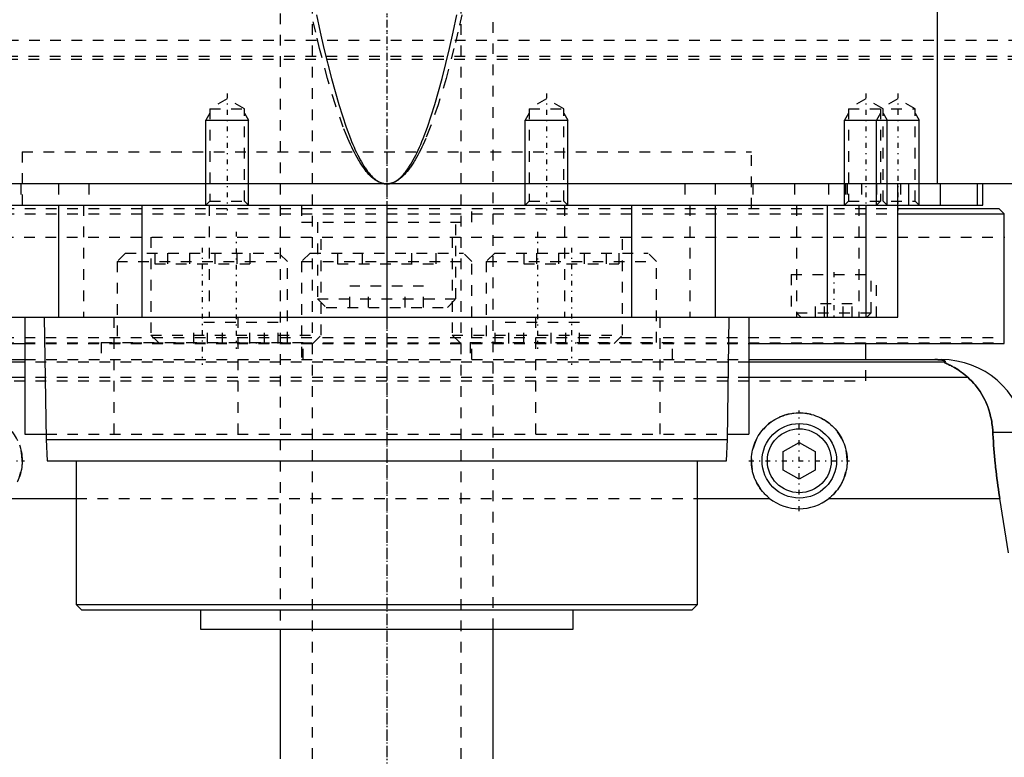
# Model space of a CAD drawing. Extents: x -105 to 105, y -104 to 484.
# Tile 4 of 10: x -34 to 58, y -37 to 32. Entities that reach past the tile are written whole.
import ezdxf

# ---------------------------------------------------------------- set-up
doc = ezdxf.new("R2010")
doc.units = 0
doc.linetypes.add('CENTER', pattern=[1.5, 0.45, -0.5, 0.05, -0.5])
doc.linetypes.add('DASHED', pattern=[2, 1, -1])
for name, color, linetype in [('AM_0', 7, 'CONTINUOUS'), ('AM_10', 7, 'CONTINUOUS'), ('AM_3', 7, 'DASHED'), ('AM_7', 7, 'CENTER')]:
    doc.layers.add(name, color=color, linetype=linetype)

msp = doc.modelspace()

# ---------------------------------------------------------------- linework, layer by layer
at = {"layer": 'AM_0', "color": 7, "linetype": 'CONTINUOUS'}
for p, q in [((51.744, 16.5), (51.744, 77.05)), ((62, 16.5), (-62, 16.5)), ((48, 4), (48, 16.5)), ((49, 16.5), (49, 14.5)), ((52, 14.5), (52, 16.5)), ((55.474, 16.5), (55.474, 14.5)), ((56, 14.5), (56, 16.5)), ((-56, 14.5), (56, 14.5)), ((-30.85, 14.5), (-30.85, 4)), ((-23, 14.5), (-23, 4)), ((-13, 14.5), (-13.005, 14.505)), ((0, 14.5), (0, 4)), ((13.005, 14.505), (13, 14.5)), ((23, 14.5), (23, 4)), ((30.85, 14.5), (30.85, 4)), ((41.361, 14.5), (41.361, 4)), ((45.003, 14.5), (45.003, 4)), ((48.014, 14.2), (57.5, 14.2)), ((58, 13.7), (57.5, 14.2)), ((48.014, 13.7), (58, 13.7)), ((58, 1.5), (58, 13.7)), ((-48, 4), (48, 4)), ((-34, 4), (-34, -7)), ((-32.175, 4), (-32, -7.5)), ((32, -7.5), (32.175, 4)), ((34, 4), (34, -7)), ((-58, 1.5), (-34.039, 1.5)), ((34.039, 1.5), (58, 1.5)), ((45, 0), (45, 1.5)), ((-52.11, 0), (-34, 0)), ((34, 0), (52.11, 0)), ((-34, -0.254), (-52.378, -0.254)), ((52.378, -0.254), (34, -0.254)), ((-34, -1.693), (-54.6, -1.693)), ((54.6, -1.693), (34, -1.693)), ((-34, -7), (-32.008, -7)), ((32.008, -7), (34, -7)), ((56.932, -6.813), (60.021, -6.813)), ((-32, -7.5), (-31.9, -9.5)), ((-32, -7.5), (32, -7.5)), ((31.9, -9.5), (32, -7.5)), ((37.25, -8.634), (38.75, -7.768)), ((38.75, -7.768), (40.25, -8.634)), ((37.25, -10.366), (37.25, -8.634)), ((40.25, -8.634), (40.25, -10.366)), ((-31.9, -9.5), (31.9, -9.5)), ((-29.175, -9.5), (-29.175, -23)), ((29.175, -23), (29.175, -9.5)), ((38.75, -11.232), (37.25, -10.366)), ((40.25, -10.366), (38.75, -11.232)), ((-35.962, -13.032), (-29.175, -13.032)), ((29.175, -13.032), (35.962, -13.032)), ((41.538, -13.032), (57.58, -13.032)), ((58.394, -18.159), (57.58, -13.032)), ((-29.175, -23), (-28.675, -23.5)), ((-29.175, -23), (29.175, -23)), ((28.675, -23.5), (29.175, -23)), ((-28.675, -23.5), (28.675, -23.5)), ((-17.5, -23.5), (-17.5, -25.3)), ((17.5, -25.3), (17.5, -23.5)), ((-17.5, -25.3), (17.5, -25.3)), ((-10, -25.3), (-10, -37.5)), ((10, -37.5), (10, -25.3))]:
    msp.add_line(p, q, dxfattribs=at)
for points in [[(-6.59, 32.391, 0), (-6.245, 30.764, 0), (-5.9, 29.225, 0), (-5.208, 26.409, 0), (-4.515, 23.945, 0), (-3.822, 21.831, 0), (-3.417, 20.761, 0), (-3.302, 20.477, 0), (-3.186, 20.203, 0), (-3.128, 20.069, 0), (-3.07, 19.938, 0), (-2.955, 19.684, 0), (-2.839, 19.439, 0), (-2.723, 19.204, 0), (-2.607, 18.979, 0), (-2.491, 18.763, 0), (-2.434, 18.659, 0), (-2.376, 18.558, 0), (-2.26, 18.362, 0), (-2.144, 18.176, 0), (-2.086, 18.087, 0), (-2.028, 18, 0), (-1.912, 17.833, 0), (-1.797, 17.677, 0), (-1.739, 17.602, 0), (-1.681, 17.53, 0), (-1.565, 17.393, 0), (-1.449, 17.265, 0), (-1.333, 17.148, 0), (-1.217, 17.04, 0), (-1.101, 16.942, 0), (-1.043, 16.897, 0), (-0.985, 16.854, 0), (-0.869, 16.775, 0), (-0.754, 16.707, 0), (-0.638, 16.648, 0), (-0.57, 16.618, 0), (-0.551, 16.611, 0), (-0.531, 16.603, 0), (-0.522, 16.599, 0), (-0.512, 16.596, 0), (-0.493, 16.588, 0), (-0.473, 16.582, 0), (-0.454, 16.575, 0), (-0.435, 16.569, 0), (-0.415, 16.563, 0), (-0.406, 16.56, 0), (-0.396, 16.557, 0), (-0.377, 16.552, 0), (-0.357, 16.547, 0), (-0.348, 16.544, 0), (-0.338, 16.542, 0), (-0.319, 16.537, 0), (-0.299, 16.533, 0), (-0.29, 16.531, 0), (-0.28, 16.529, 0), (-0.261, 16.525, 0), (-0.242, 16.521, 0), (-0.222, 16.518, 0), (-0.203, 16.515, 0), (-0.184, 16.512, 0), (-0.174, 16.511, 0), (-0.164, 16.51, 0), (-0.145, 16.508, 0), (-0.126, 16.506, 0), (-0.106, 16.504, 0), (-0.087, 16.503, 0), (-0.068, 16.502, 0), (-0.058, 16.501, 0), (-0.048, 16.501, 0), (-0.029, 16.5, 0), (-0.01, 16.5, 0), (0, 16.5, 0)], [(0, 16.5, 0), (0.01, 16.5, 0), (0.029, 16.5, 0), (0.048, 16.501, 0), (0.058, 16.501, 0), (0.068, 16.502, 0), (0.087, 16.503, 0), (0.106, 16.504, 0), (0.126, 16.506, 0), (0.145, 16.508, 0), (0.164, 16.51, 0), (0.174, 16.511, 0), (0.184, 16.512, 0), (0.203, 16.515, 0), (0.222, 16.518, 0), (0.242, 16.521, 0), (0.261, 16.525, 0), (0.28, 16.529, 0), (0.29, 16.531, 0), (0.299, 16.533, 0), (0.319, 16.537, 0), (0.338, 16.542, 0), (0.348, 16.544, 0), (0.357, 16.547, 0), (0.377, 16.552, 0), (0.396, 16.557, 0), (0.406, 16.56, 0), (0.415, 16.563, 0), (0.435, 16.569, 0), (0.454, 16.575, 0), (0.473, 16.582, 0), (0.493, 16.588, 0), (0.512, 16.596, 0), (0.522, 16.599, 0), (0.531, 16.603, 0), (0.551, 16.611, 0), (0.57, 16.618, 0), (0.589, 16.627, 0), (0.609, 16.635, 0), (0.628, 16.644, 0), (0.638, 16.648, 0), (0.647, 16.653, 0), (0.667, 16.662, 0), (0.686, 16.671, 0), (0.754, 16.707, 0), (0.869, 16.775, 0), (0.985, 16.854, 0), (1.043, 16.897, 0), (1.101, 16.942, 0), (1.217, 17.04, 0), (1.333, 17.148, 0), (1.449, 17.265, 0), (1.565, 17.393, 0), (1.681, 17.53, 0), (1.739, 17.602, 0), (1.797, 17.677, 0), (1.912, 17.833, 0), (2.028, 18, 0), (2.086, 18.087, 0), (2.144, 18.176, 0), (2.26, 18.362, 0), (2.376, 18.558, 0), (2.434, 18.659, 0), (2.491, 18.763, 0), (2.607, 18.979, 0), (2.723, 19.204, 0), (2.839, 19.439, 0), (2.955, 19.684, 0), (3.07, 19.938, 0), (3.128, 20.069, 0), (3.186, 20.203, 0), (3.302, 20.477, 0), (3.417, 20.761, 0), (3.822, 21.831, 0), (4.515, 23.945, 0), (5.208, 26.409, 0), (5.9, 29.225, 0), (6.245, 30.764, 0), (6.59, 32.391, 0)], [(52.378, -0.254, 0), (52.391, -0.247, 0), (52.412, -0.231, 0), (52.43, -0.216, 0), (52.437, -0.209, 0), (52.443, -0.201, 0), (52.451, -0.186, 0), (52.454, -0.171, 0), (52.452, -0.157, 0), (52.445, -0.142, 0), (52.432, -0.128, 0), (52.423, -0.121, 0), (52.413, -0.113, 0), (52.386, -0.099, 0), (52.348, -0.084, 0), (52.298, -0.069, 0), (52.234, -0.053, 0), (52.189, -0.045, 0), (52.175, -0.043, 0), (52.16, -0.04, 0), (52.153, -0.039, 0), (52.145, -0.038, 0), (52.129, -0.036, 0), (52.113, -0.033, 0), (52.105, -0.032, 0), (52.096, -0.031, 0), (52.077, -0.029, 0), (52.057, -0.026, 0), (52.046, -0.025, 0), (52.035, -0.024, 0), (52.012, -0.022, 0), (51.988, -0.019, 0), (51.962, -0.017, 0), (51.934, -0.015, 0), (51.905, -0.013, 0), (51.89, -0.012, 0), (51.874, -0.011, 0), (51.842, -0.009, 0), (51.822, -0.008, 0), (51.816, -0.007, 0), (51.81, -0.007, 0), (51.807, -0.007, 0), (51.803, -0.007, 0), (51.797, -0.007, 0), (51.79, -0.006, 0), (51.784, -0.006, 0), (51.777, -0.006, 0), (51.77, -0.005, 0), (51.766, -0.005, 0), (51.763, -0.005, 0), (51.756, -0.005, 0), (51.748, -0.004, 0), (51.741, -0.004, 0), (51.734, -0.004, 0), (51.726, -0.004, 0), (51.723, -0.004, 0), (51.719, -0.003, 0), (51.712, -0.003, 0), (51.704, -0.003, 0), (51.697, -0.003, 0), (51.689, -0.003, 0), (51.682, -0.002, 0), (51.678, -0.002, 0), (51.674, -0.002, 0), (51.666, -0.002, 0), (51.657, -0.002, 0), (51.653, -0.002, 0), (51.649, -0.002, 0), (51.64, -0.001, 0), (51.631, -0.001, 0), (51.627, -0.001, 0), (51.623, -0.001, 0), (51.614, -0.001, 0), (51.605, -0.001, 0), (51.596, -0.001, 0), (51.587, -0.001, 0), (51.579, 0, 0), (51.574, 0, 0), (51.57, 0, 0), (51.562, 0, 0), (51.553, 0, 0), (51.544, 0, 0), (51.535, 0, 0), (51.525, 0, 0), (51.521, 0, 0), (51.516, 0, 0), (51.506, 0, 0), (51.497, 0, 0), (51.492, 0, 0)], [(54.6, -1.693, 0), (54.508, -1.609, 0), (54.325, -1.451, 0), (54.145, -1.305, 0), (54.057, -1.237, 0), (53.97, -1.172, 0), (53.799, -1.049, 0), (53.635, -0.938, 0), (53.477, -0.838, 0), (53.327, -0.748, 0), (53.184, -0.667, 0), (53.116, -0.63, 0), (53.051, -0.595, 0), (52.927, -0.531, 0), (52.812, -0.475, 0), (52.704, -0.424, 0), (52.644, -0.396, 0), (52.628, -0.389, 0), (52.612, -0.382, 0), (52.604, -0.378, 0), (52.596, -0.374, 0), (52.581, -0.367, 0), (52.566, -0.361, 0), (52.551, -0.354, 0), (52.537, -0.347, 0), (52.523, -0.341, 0), (52.516, -0.338, 0), (52.509, -0.335, 0), (52.496, -0.329, 0), (52.484, -0.323, 0), (52.478, -0.32, 0), (52.472, -0.317, 0), (52.46, -0.312, 0), (52.449, -0.307, 0), (52.444, -0.304, 0), (52.439, -0.302, 0), (52.429, -0.297, 0), (52.421, -0.292, 0), (52.412, -0.288, 0), (52.405, -0.284, 0), (52.398, -0.28, 0), (52.395, -0.278, 0), (52.392, -0.276, 0), (52.387, -0.272, 0), (52.383, -0.269, 0), (52.38, -0.266, 0), (52.377, -0.263, 0), (52.376, -0.261, 0), (52.375, -0.26, 0), (52.375, -0.259, 0), (52.376, -0.257, 0), (52.377, -0.255, 0), (52.378, -0.254, 0)], [(56.932, -6.813, 0), (56.922, -6.646, 0), (56.893, -6.315, 0), (56.85, -5.988, 0), (56.824, -5.825, 0), (56.795, -5.664, 0), (56.727, -5.345, 0), (56.647, -5.031, 0), (56.554, -4.722, 0), (56.448, -4.418, 0), (56.329, -4.121, 0), (56.266, -3.975, 0), (56.199, -3.83, 0), (56.056, -3.547, 0), (55.9, -3.271, 0), (55.733, -3.003, 0), (55.554, -2.744, 0), (55.363, -2.494, 0), (55.263, -2.372, 0), (55.16, -2.253, 0), (54.945, -2.021, 0), (54.718, -1.8, 0), (54.6, -1.693, 0)], [(35.962, -13.032, 0), (35.881, -12.967, 0), (35.726, -12.832, 0), (35.579, -12.693, 0), (35.508, -12.621, 0), (35.438, -12.547, 0), (35.303, -12.393, 0), (35.174, -12.231, 0), (35.051, -12.062, 0), (34.935, -11.886, 0), (34.827, -11.704, 0), (34.776, -11.611, 0), (34.727, -11.517, 0), (34.637, -11.325, 0), (34.555, -11.128, 0), (34.483, -10.929, 0), (34.42, -10.727, 0), (34.368, -10.523, 0), (34.345, -10.42, 0), (34.325, -10.318, 0), (34.292, -10.113, 0), (34.269, -9.909, 0), (34.261, -9.808, 0), (34.255, -9.707, 0), (34.25, -9.507, 0), (34.254, -9.308, 0), (34.259, -9.208, 0), (34.267, -9.108, 0), (34.289, -8.906, 0), (34.321, -8.704, 0), (34.362, -8.502, 0), (34.412, -8.302, 0), (34.472, -8.104, 0), (34.505, -8.006, 0), (34.541, -7.908, 0), (34.619, -7.716, 0), (34.705, -7.528, 0), (34.8, -7.345, 0), (34.902, -7.166, 0), (35.012, -6.994, 0), (35.07, -6.91, 0), (35.13, -6.827, 0), (35.253, -6.668, 0), (35.382, -6.515, 0), (35.517, -6.37, 0), (35.656, -6.232, 0), (35.803, -6.099, 0), (35.879, -6.035, 0), (35.958, -5.971, 0), (36.12, -5.849, 0), (36.289, -5.732, 0), (36.465, -5.623, 0), (36.647, -5.521, 0), (36.835, -5.428, 0), (36.93, -5.384, 0), (37.027, -5.343, 0), (37.223, -5.267, 0), (37.423, -5.2, 0), (37.625, -5.143, 0), (37.83, -5.095, 0), (38.035, -5.057, 0), (38.138, -5.042, 0), (38.241, -5.029, 0), (38.446, -5.01, 0), (38.649, -5.001, 0), (38.75, -5, 0), (38.851, -5.001, 0), (39.054, -5.01, 0), (39.259, -5.029, 0), (39.362, -5.042, 0), (39.465, -5.057, 0), (39.67, -5.095, 0), (39.875, -5.143, 0), (40.077, -5.2, 0), (40.277, -5.267, 0), (40.473, -5.343, 0), (40.57, -5.384, 0), (40.665, -5.428, 0), (40.853, -5.521, 0), (41.035, -5.623, 0), (41.211, -5.732, 0), (41.38, -5.849, 0), (41.542, -5.971, 0), (41.621, -6.035, 0), (41.697, -6.099, 0), (41.844, -6.232, 0), (41.983, -6.37, 0), (42.118, -6.515, 0), (42.247, -6.668, 0), (42.37, -6.827, 0), (42.43, -6.91, 0), (42.488, -6.994, 0), (42.598, -7.166, 0), (42.7, -7.345, 0), (42.795, -7.528, 0), (42.881, -7.716, 0), (42.959, -7.908, 0), (42.995, -8.006, 0), (43.028, -8.104, 0), (43.088, -8.302, 0), (43.138, -8.502, 0), (43.179, -8.704, 0), (43.211, -8.906, 0), (43.233, -9.108, 0), (43.241, -9.208, 0), (43.246, -9.308, 0), (43.25, -9.507, 0), (43.245, -9.707, 0), (43.239, -9.808, 0), (43.231, -9.909, 0), (43.208, -10.113, 0), (43.175, -10.318, 0), (43.155, -10.42, 0), (43.132, -10.523, 0), (43.08, -10.727, 0), (43.017, -10.929, 0), (42.945, -11.128, 0), (42.863, -11.325, 0), (42.773, -11.517, 0), (42.724, -11.611, 0), (42.673, -11.704, 0), (42.565, -11.886, 0), (42.449, -12.062, 0), (42.326, -12.231, 0), (42.197, -12.393, 0), (42.062, -12.547, 0), (41.992, -12.621, 0), (41.921, -12.693, 0), (41.774, -12.832, 0), (41.619, -12.967, 0), (41.538, -13.032, 0)], [(57.58, -13.032, 0), (57.553, -12.861, 0), (57.501, -12.52, 0), (57.451, -12.18, 0), (57.427, -12.01, 0), (57.403, -11.84, 0), (57.357, -11.498, 0), (57.313, -11.155, 0), (57.27, -10.81, 0), (57.23, -10.464, 0), (57.191, -10.117, 0), (57.173, -9.943, 0), (57.155, -9.769, 0), (57.12, -9.42, 0), (57.088, -9.071, 0), (57.058, -8.723, 0), (57.03, -8.374, 0), (57.004, -8.026, 0), (56.992, -7.852, 0), (56.981, -7.678, 0), (56.96, -7.331, 0), (56.941, -6.985, 0), (56.932, -6.813, 0)], [(-34.505, -8.006, 0), (-34.472, -8.104, 0), (-34.412, -8.302, 0), (-34.362, -8.502, 0), (-34.321, -8.704, 0), (-34.289, -8.906, 0), (-34.267, -9.108, 0), (-34.259, -9.208, 0), (-34.254, -9.308, 0), (-34.25, -9.507, 0), (-34.255, -9.707, 0), (-34.261, -9.808, 0), (-34.269, -9.909, 0), (-34.292, -10.113, 0), (-34.325, -10.318, 0), (-34.345, -10.42, 0), (-34.368, -10.523, 0), (-34.42, -10.727, 0), (-34.483, -10.929, 0), (-34.555, -11.128, 0)]]:
    msp.add_polyline3d(points, dxfattribs=at)
for radius in [3.5, 3]:
    msp.add_circle((38.75, -9.5), radius, dxfattribs=at)
for centre, radius, start, end in [((52.11, -8), 8, 8.53297, 90), ((38.75, -9.5), 4.5, 231.7104, 308.2896)]:
    msp.add_arc(centre, radius, start, end, dxfattribs=at)
at = {"layer": 'AM_10', "color": 7, "linetype": 'CONTINUOUS'}
for p, q in [((-16.621, 23.156), (-17, 22.5)), ((-13.379, 23.156), (-13, 22.5)), ((13.379, 23.156), (13, 22.5)), ((16.621, 23.156), (17, 22.5)), ((43.379, 23.156), (43, 22.5)), ((46.379, 23.156), (46, 22.5)), ((46.621, 23.156), (47, 22.5)), ((49.621, 23.156), (50, 22.5)), ((-17, 14.5), (-17, 22.5)), ((-17, 22.5), (-13, 22.5)), ((-13, 14.5), (-13, 22.5)), ((13, 14.5), (13, 22.5)), ((13, 22.5), (17, 22.5)), ((17, 14.5), (17, 22.5)), ((43, 14.5), (43, 22.5)), ((43, 22.5), (50, 22.5)), ((46, 14.5), (46, 22.5)), ((47, 14.5), (47, 22.5)), ((50, 14.5), (50, 22.5))]:
    msp.add_line(p, q, dxfattribs=at)
at = {"layer": 'AM_3', "color": 6, "linetype": 'DASHED'}
for p, q in [((-7, 457.5), (-7, -77.5)), ((7, -77.5), (7, 457.5)), ((-10, 212.5), (-10, -25.3)), ((10, -25.3), (10, 212.5)), ((-61.606, 30), (61.606, 30)), ((-61.656, 28.2), (61.656, 28.2)), ((-61.648, 28.5), (61.648, 28.5)), ((-15, 24.5), (-16.621, 23.564)), ((-13.379, 23.564), (-15, 24.5)), ((15, 24.5), (13.379, 23.564)), ((16.621, 23.564), (15, 24.5)), ((45, 24.5), (43.379, 23.564)), ((46.621, 23.564), (45, 24.5)), ((48, 24.5), (46.379, 23.564)), ((49.621, 23.564), (48, 24.5)), ((-16.621, 23.564), (-16.621, 14.879)), ((-16.621, 23.564), (-13.379, 23.564)), ((-13.379, 14.879), (-13.379, 23.564)), ((13.379, 23.564), (13.379, 14.879)), ((13.379, 23.564), (16.621, 23.564)), ((16.621, 14.879), (16.621, 23.564)), ((43.379, 23.564), (43.379, 14.879)), ((43.379, 23.564), (49.621, 23.564)), ((46.379, 23.564), (46.379, 14.879)), ((46.621, 14.879), (46.621, 23.564)), ((49.621, 14.879), (49.621, 23.564)), ((-34.25, 19.5), (34.25, 19.5)), ((-34.25, 19.5), (-34.25, 14.2)), ((-34.25, 19.5), (0, 19.5)), ((34.25, 14.2), (34.25, 19.5)), ((79.5, 16.5), (-79.5, 16.5)), ((-34.381, 16.5), (-34.381, 14.5)), ((-30.84, 16.5), (-30.84, 14.5)), ((-28, 16.5), (-28, 14.5)), ((28, 16.5), (28, 14.5)), ((30.84, 16.5), (30.84, 14.5)), ((34.381, 16.5), (34.381, 14.5)), ((38.286, 16.5), (38.286, 14.5)), ((41.5, 16.5), (41.5, 14.5)), ((43.087, 16.5), (43.087, 14.5)), ((43.236, 16.5), (43.236, 14.5)), ((44.587, 16.5), (44.587, 14.5)), ((46, 16.5), (46, 14.5)), ((48.25, 16.5), (48.25, 14.5)), ((-16.621, 14.879), (-17, 14.5)), ((-16.621, 14.879), (-13.379, 14.879)), ((-13.005, 14.505), (-13.379, 14.879)), ((13.379, 14.879), (13.005, 14.505)), ((13.379, 14.879), (16.621, 14.879)), ((17, 14.5), (16.621, 14.879)), ((43.379, 14.879), (43, 14.5)), ((43.379, 14.879), (49.621, 14.879)), ((46.379, 14.879), (46, 14.5)), ((47, 14.5), (46.621, 14.879)), ((50, 14.5), (49.621, 14.879)), ((-48.014, 14.2), (48.014, 14.2)), ((-28.477, 14.5), (-28.477, 4)), ((-16.695, 14.5), (-16.695, 4)), ((-8, 14.5), (-8, 12.9)), ((8, 12.9), (8, 14.5)), ((16.695, 14.5), (16.695, 4)), ((28.477, 14.5), (28.477, 4)), ((38.5, 14.5), (38.5, 4)), ((44.341, 14.5), (44.341, 4)), ((-48.014, 13.7), (48.014, 13.7)), ((-8, 12.9), (8, 12.9)), ((-6.5, 12.9), (-6.5, 5.7)), ((6.5, 5.7), (6.5, 12.9)), ((-58.063, 11.5), (58.063, 11.5)), ((-22.155, 11.5), (-22.155, 2.3)), ((-6.155, 2.3), (-6.155, 11.5)), ((6.155, 11.5), (6.155, 2.3)), ((22.155, 2.3), (22.155, 11.5)), ((-24.541, 10), (-25.341, 9.2)), ((-24.541, 10), (-10.141, 10)), ((-21.802, 10), (-21.802, 9)), ((-20.607, 10), (-20.607, 9)), ((-18.536, 10), (-18.536, 9)), ((-16.145, 10), (-16.145, 9)), ((-14.075, 10), (-14.075, 9)), ((-12.879, 10), (-12.879, 9)), ((-9.341, 9.2), (-10.141, 10)), ((-7.2, 10), (-8, 9.2)), ((-7.2, 10), (7.2, 10)), ((-4.619, 10), (-4.619, 9)), ((-2.309, 10), (-2.309, 9)), ((2.309, 10), (2.309, 9)), ((4.619, 10), (4.619, 9)), ((8, 9.2), (7.2, 10)), ((10.141, 10), (9.341, 9.2)), ((10.141, 10), (24.541, 10)), ((12.879, 10), (12.879, 9)), ((14.075, 10), (14.075, 9)), ((16.145, 10), (16.145, 9)), ((18.536, 10), (18.536, 9)), ((20.607, 10), (20.607, 9)), ((21.802, 10), (21.802, 9)), ((25.341, 9.2), (24.541, 10)), ((-25.341, 9.2), (-25.341, 1.6)), ((-25.341, 9.2), (-9.341, 9.2)), ((-21.802, 9), (-12.879, 9)), ((-9.341, 1.6), (-9.341, 9.2)), ((-8, 9.2), (-8, 0)), ((-8, 9.2), (8, 9.2)), ((-4.619, 9), (4.619, 9)), ((8, 0), (8, 9.2)), ((9.341, 9.2), (9.341, 1.6)), ((9.341, 9.2), (25.341, 9.2)), ((12.879, 9), (21.802, 9)), ((25.341, 1.6), (25.341, 9.2)), ((38, 8), (38, 4)), ((38, 8), (46, 8)), ((45.5, 4.4), (45.5, 8)), ((46, 4), (46, 8)), ((-3.464, 4.9), (-3.464, 6.9)), ((3.464, 6.9), (-3.464, 6.9)), ((-1.732, 4.9), (-1.732, 6.9)), ((1.732, 4.9), (1.732, 6.9)), ((3.464, 4.9), (3.464, 6.9)), ((-6.5, 5.7), (-5.7, 4.9)), ((-6.5, 5.7), (6.5, 5.7)), ((5.7, 4.9), (6.5, 5.7)), ((-5.7, 4.9), (5.7, 4.9)), ((40.268, 4), (40.268, 5.25)), ((43.732, 5.25), (40.268, 5.25)), ((41.134, 4), (41.134, 5.25)), ((42.866, 4), (42.866, 5.25)), ((43.732, 4), (43.732, 5.25)), ((-25.65, 4), (-25.65, -7)), ((-13.979, 4), (-13.979, -7)), ((13.979, 4), (13.979, -7)), ((25.65, 4), (25.65, -7)), ((38.5, 4.4), (38.9, 4)), ((38.5, 4.4), (45.5, 4.4)), ((45.1, 4), (45.5, 4.4)), ((-18.115, 1.5), (-18.115, 3.5)), ((-10.195, 3.5), (-18.115, 3.5)), ((-16.833, 1.5), (-16.833, 3.5)), ((-15.437, 1.5), (-15.437, 3.5)), ((-12.873, 1.5), (-12.873, 3.5)), ((-11.477, 1.5), (-11.477, 3.5)), ((-10.195, 1.5), (-10.195, 3.5)), ((10.195, 1.5), (10.195, 3.5)), ((18.115, 3.5), (10.195, 3.5)), ((11.477, 1.5), (11.477, 3.5)), ((12.873, 1.5), (12.873, 3.5)), ((15.437, 1.5), (15.437, 3.5)), ((16.833, 1.5), (16.833, 3.5)), ((18.115, 1.5), (18.115, 3.5)), ((-58.042, 2.08), (58.042, 2.08)), ((-22.155, 2.3), (-21.355, 1.5)), ((-22.155, 2.3), (-6.155, 2.3)), ((-6.955, 1.5), (-6.155, 2.3)), ((6.155, 2.3), (6.955, 1.5)), ((6.155, 2.3), (22.155, 2.3)), ((21.355, 1.5), (22.155, 2.3)), ((-58.019, 1.58), (58.019, 1.58)), ((-34.039, 1.5), (34.039, 1.5)), ((-26.841, 1.6), (-26.841, 0)), ((-26.841, 1.6), (-7.841, 1.6)), ((-17.726, 1.5), (-17.726, 1.6)), ((-12.261, 1.6), (-12.261, 1.5)), ((-7.841, 0), (-7.841, 1.6)), ((7.841, 1.6), (7.841, 0)), ((7.841, 1.6), (26.841, 1.6)), ((12.261, 1.5), (12.261, 1.6)), ((17.726, 1.6), (17.726, 1.5)), ((26.841, 0), (26.841, 1.6)), ((45, 1.5), (45, 1.58)), ((-34, 0), (34, 0)), ((45, -2), (45, 0)), ((34, -0.254), (-34, -0.254)), ((34, -1.693), (-34, -1.693)), ((-45, -2), (45, -2)), ((-45, -2), (45, -2)), ((-32.008, -7), (32.008, -7)), ((-29.175, -13.032), (29.175, -13.032))]:
    msp.add_line(p, q, dxfattribs=at)
for points in [[(0, 16.5, 0), (-0.01, 16.5, 0), (-0.031, 16.5, 0), (-0.052, 16.501, 0), (-0.062, 16.501, 0), (-0.072, 16.502, 0), (-0.093, 16.503, 0), (-0.114, 16.504, 0), (-0.134, 16.506, 0), (-0.155, 16.508, 0), (-0.176, 16.51, 0), (-0.186, 16.511, 0), (-0.196, 16.512, 0), (-0.217, 16.515, 0), (-0.238, 16.518, 0), (-0.258, 16.521, 0), (-0.279, 16.525, 0), (-0.3, 16.529, 0), (-0.31, 16.531, 0), (-0.32, 16.533, 0), (-0.341, 16.537, 0), (-0.362, 16.542, 0), (-0.372, 16.544, 0), (-0.382, 16.547, 0), (-0.403, 16.552, 0), (-0.424, 16.557, 0), (-0.434, 16.56, 0), (-0.444, 16.563, 0), (-0.465, 16.569, 0), (-0.486, 16.575, 0), (-0.506, 16.582, 0), (-0.527, 16.588, 0), (-0.548, 16.595, 0), (-0.558, 16.599, 0), (-0.568, 16.603, 0), (-0.589, 16.61, 0), (-0.61, 16.618, 0), (-0.682, 16.648, 0), (-0.806, 16.707, 0), (-0.93, 16.775, 0), (-1.054, 16.854, 0), (-1.116, 16.896, 0), (-1.178, 16.942, 0), (-1.302, 17.04, 0), (-1.426, 17.147, 0), (-1.549, 17.265, 0), (-1.673, 17.392, 0), (-1.797, 17.529, 0), (-1.859, 17.601, 0), (-1.921, 17.676, 0), (-2.045, 17.832, 0), (-2.169, 17.999, 0), (-2.231, 18.086, 0), (-2.293, 18.175, 0), (-2.417, 18.361, 0), (-2.541, 18.557, 0), (-2.603, 18.658, 0), (-2.664, 18.762, 0), (-2.788, 18.977, 0), (-2.912, 19.202, 0), (-3.036, 19.437, 0), (-3.16, 19.682, 0), (-3.284, 19.936, 0), (-3.345, 20.067, 0), (-3.407, 20.201, 0), (-3.531, 20.474, 0), (-3.655, 20.758, 0), (-4.088, 21.828, 0), (-4.829, 23.941, 0), (-5.57, 26.404, 0), (-6.311, 29.219, 0), (-6.68, 30.758, 0), (-7.05, 32.384, 0)], [(7.05, 32.384, 0), (6.68, 30.758, 0), (6.311, 29.219, 0), (5.57, 26.404, 0), (4.829, 23.941, 0), (4.088, 21.828, 0), (3.655, 20.758, 0), (3.531, 20.474, 0), (3.407, 20.201, 0), (3.345, 20.067, 0), (3.284, 19.936, 0), (3.16, 19.682, 0), (3.036, 19.437, 0), (2.912, 19.202, 0), (2.788, 18.977, 0), (2.664, 18.762, 0), (2.603, 18.658, 0), (2.541, 18.557, 0), (2.417, 18.361, 0), (2.293, 18.175, 0), (2.231, 18.086, 0), (2.169, 17.999, 0), (2.045, 17.832, 0), (1.921, 17.676, 0), (1.859, 17.601, 0), (1.797, 17.529, 0), (1.673, 17.392, 0), (1.549, 17.265, 0), (1.426, 17.147, 0), (1.302, 17.04, 0), (1.178, 16.942, 0), (1.116, 16.896, 0), (1.054, 16.854, 0), (0.93, 16.775, 0), (0.806, 16.707, 0), (0.682, 16.648, 0), (0.558, 16.599, 0), (0.486, 16.575, 0), (0.465, 16.569, 0), (0.444, 16.563, 0), (0.434, 16.56, 0), (0.424, 16.557, 0), (0.403, 16.552, 0), (0.382, 16.547, 0), (0.372, 16.544, 0), (0.362, 16.542, 0), (0.341, 16.537, 0), (0.32, 16.533, 0), (0.31, 16.531, 0), (0.3, 16.529, 0), (0.279, 16.525, 0), (0.258, 16.521, 0), (0.238, 16.518, 0), (0.217, 16.515, 0), (0.196, 16.512, 0), (0.186, 16.511, 0), (0.176, 16.51, 0), (0.155, 16.508, 0), (0.134, 16.506, 0), (0.114, 16.504, 0), (0.093, 16.503, 0), (0.072, 16.502, 0), (0.062, 16.501, 0), (0.052, 16.501, 0), (0.031, 16.5, 0), (0.01, 16.5, 0), (0, 16.5, 0)], [(51.492, 0, 0), (51.497, 0, 0), (51.506, 0, 0), (51.516, 0, 0), (51.521, 0, 0), (51.525, 0, 0), (51.535, 0, 0), (51.544, 0, 0), (51.553, 0, 0), (51.562, 0, 0), (51.57, 0, 0), (51.574, 0, 0), (51.579, 0, 0), (51.587, -0.001, 0), (51.596, -0.001, 0), (51.605, -0.001, 0), (51.614, -0.001, 0), (51.623, -0.001, 0), (51.627, -0.001, 0), (51.631, -0.001, 0), (51.64, -0.001, 0), (51.649, -0.002, 0), (51.653, -0.002, 0), (51.657, -0.002, 0), (51.666, -0.002, 0), (51.674, -0.002, 0), (51.678, -0.002, 0), (51.682, -0.002, 0), (51.689, -0.003, 0), (51.697, -0.003, 0), (51.704, -0.003, 0), (51.712, -0.003, 0), (51.719, -0.003, 0), (51.723, -0.004, 0), (51.726, -0.004, 0), (51.734, -0.004, 0), (51.741, -0.004, 0), (51.748, -0.004, 0), (51.756, -0.005, 0), (51.763, -0.005, 0), (51.766, -0.005, 0), (51.77, -0.005, 0), (51.777, -0.006, 0), (51.784, -0.006, 0), (51.79, -0.006, 0), (51.797, -0.007, 0), (51.803, -0.007, 0), (51.807, -0.007, 0), (51.81, -0.007, 0), (51.816, -0.007, 0), (51.822, -0.008, 0), (51.842, -0.009, 0), (51.874, -0.011, 0), (51.89, -0.012, 0), (51.905, -0.013, 0), (51.934, -0.015, 0), (51.962, -0.017, 0), (51.988, -0.019, 0), (52.012, -0.022, 0), (52.035, -0.024, 0), (52.046, -0.025, 0), (52.057, -0.026, 0), (52.077, -0.029, 0), (52.096, -0.031, 0), (52.105, -0.032, 0), (52.113, -0.033, 0), (52.129, -0.036, 0), (52.145, -0.038, 0), (52.153, -0.039, 0), (52.16, -0.04, 0), (52.175, -0.043, 0), (52.189, -0.045, 0), (52.234, -0.053, 0), (52.298, -0.069, 0), (52.348, -0.084, 0), (52.386, -0.099, 0), (52.413, -0.113, 0), (52.423, -0.121, 0), (52.432, -0.128, 0), (52.445, -0.142, 0), (52.452, -0.157, 0), (52.454, -0.171, 0), (52.451, -0.186, 0), (52.443, -0.201, 0), (52.437, -0.209, 0), (52.43, -0.216, 0), (52.412, -0.231, 0), (52.391, -0.247, 0), (52.378, -0.254, 0)], [(52.378, -0.254, 0), (52.377, -0.255, 0), (52.376, -0.256, 0), (52.375, -0.258, 0), (52.375, -0.259, 0), (52.376, -0.26, 0), (52.377, -0.263, 0), (52.379, -0.265, 0), (52.381, -0.268, 0), (52.385, -0.271, 0), (52.389, -0.274, 0), (52.391, -0.275, 0), (52.394, -0.277, 0), (52.4, -0.281, 0), (52.406, -0.284, 0), (52.413, -0.288, 0), (52.421, -0.292, 0), (52.429, -0.296, 0), (52.433, -0.299, 0), (52.438, -0.301, 0), (52.447, -0.306, 0), (52.457, -0.31, 0), (52.462, -0.313, 0), (52.468, -0.315, 0), (52.479, -0.321, 0), (52.49, -0.326, 0), (52.496, -0.329, 0), (52.502, -0.331, 0), (52.514, -0.337, 0), (52.527, -0.343, 0), (52.54, -0.349, 0), (52.553, -0.355, 0), (52.567, -0.361, 0), (52.574, -0.364, 0), (52.581, -0.368, 0), (52.595, -0.374, 0), (52.61, -0.381, 0), (52.663, -0.405, 0), (52.763, -0.452, 0), (52.876, -0.506, 0), (52.999, -0.568, 0), (53.064, -0.602, 0), (53.132, -0.638, 0), (53.273, -0.717, 0), (53.426, -0.807, 0), (53.588, -0.908, 0), (53.758, -1.021, 0), (53.936, -1.147, 0), (54.027, -1.214, 0), (54.12, -1.286, 0), (54.309, -1.438, 0), (54.502, -1.605, 0), (54.6, -1.693, 0)], [(54.6, -1.693, 0), (54.718, -1.8, 0), (54.945, -2.021, 0), (55.16, -2.253, 0), (55.263, -2.372, 0), (55.363, -2.494, 0), (55.554, -2.744, 0), (55.733, -3.004, 0), (55.901, -3.271, 0), (56.056, -3.547, 0), (56.199, -3.831, 0), (56.266, -3.975, 0), (56.33, -4.121, 0), (56.448, -4.419, 0), (56.554, -4.722, 0), (56.647, -5.031, 0), (56.727, -5.345, 0), (56.795, -5.664, 0), (56.824, -5.825, 0), (56.85, -5.988, 0), (56.893, -6.315, 0), (56.922, -6.646, 0), (56.932, -6.813, 0)], [(56.932, -6.813, 0), (56.941, -6.985, 0), (56.96, -7.331, 0), (56.981, -7.678, 0), (56.992, -7.852, 0), (57.004, -8.026, 0), (57.03, -8.374, 0), (57.058, -8.723, 0), (57.088, -9.071, 0), (57.12, -9.42, 0), (57.155, -9.769, 0), (57.173, -9.943, 0), (57.191, -10.117, 0), (57.23, -10.464, 0), (57.27, -10.81, 0), (57.313, -11.155, 0), (57.357, -11.498, 0), (57.403, -11.84, 0), (57.427, -12.01, 0), (57.451, -12.18, 0), (57.501, -12.52, 0), (57.553, -12.861, 0), (57.58, -13.032, 0)]]:
    msp.add_polyline3d(points, dxfattribs=at)
for centre in [(-38.75, -9.5), (38.75, -9.5)]:
    msp.add_arc(centre, 4.5, 308.2896, 231.7104, dxfattribs=at)
at = {"layer": 'AM_7', "color": 4, "linetype": 'CENTER'}
for p, q in [((0, 484.25), (0, -104.25)), ((0, 334.05), (0, -16.925)), ((0, 242.7), (0, -37.19)), ((-15, 25), (-15, 14)), ((15, 25), (15, 14)), ((45, 25), (45, 14)), ((48, 25), (48, 14)), ((0, 20.475), (0, -81.35)), ((-14.155, 12), (-14.155, 1)), ((14.155, 12), (14.155, 1)), ((-17.341, 10.5), (-17.341, -0.5)), ((17.341, 10.5), (17.341, -0.5)), ((42, 8.2), (42, 3.8)), ((38.75, -14.225), (38.75, -4.775)), ((-43.475, -9.5), (-34.025, -9.5)), ((34.025, -9.5), (43.475, -9.5))]:
    msp.add_line(p, q, dxfattribs=at)

doc.saveas('drawing.dxf')
